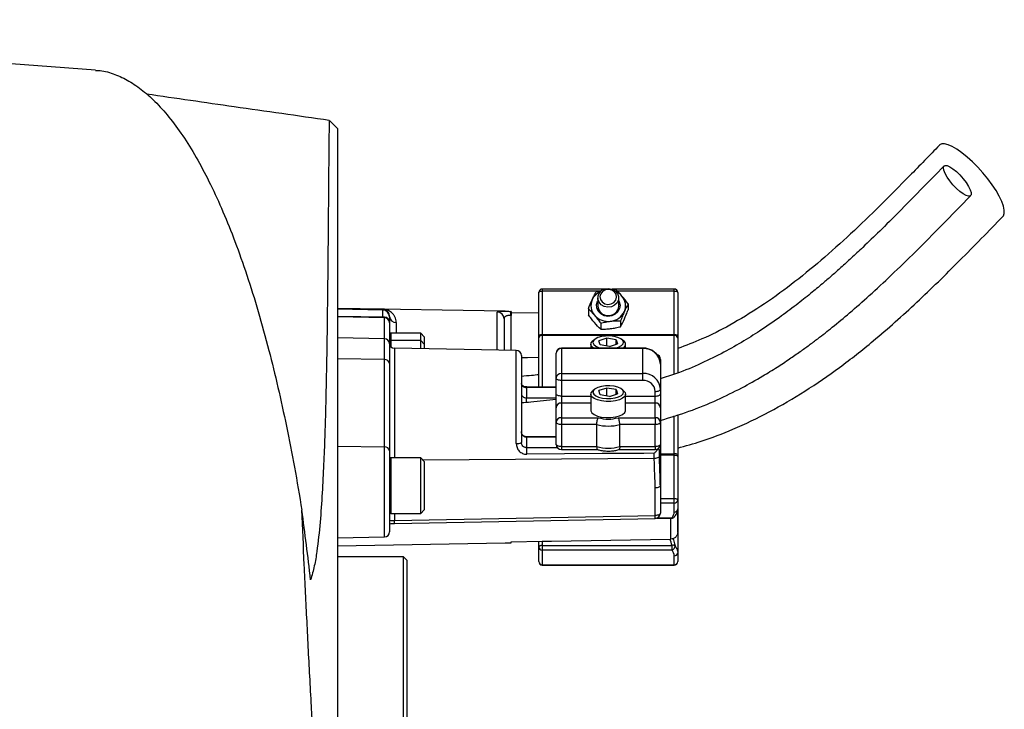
# Model space of a CAD drawing. Header units: millimetres. Extents: x 1346 to 5878, y 2047 to 4416.
# Tile 11 of 11: x 5311 to 5878, y 3558 to 3955. Entities that reach past the tile are written whole.
import ezdxf

# ---------------------------------------------------------------- set-up
doc = ezdxf.new("R2010")
doc.units = ezdxf.units.MM
doc.header["$LTSCALE"] = 2

msp = doc.modelspace()

# ---------------------------------------------------------------- linework, layer by layer
at = {"color": 7, "linetype": 'Continuous', "lineweight": 25}
for p, q in [((5494.36, 3892.74), (5489.74, 3897.35)), ((5494.36, 3892.74), (5494.36, 3395.89)), ((5648.17, 3800.22), (5612.36, 3800.22)), ((5688.36, 3800.22), (5652.54, 3800.22)), ((5654.72, 3799.91), (5653.24, 3799.85)), ((5610.36, 3773.13), (5610.36, 3798.22)), ((5612.36, 3799.06), (5612.36, 3773.97)), ((5644.36, 3795.16), (5644.36, 3790.41)), ((5656.36, 3790.41), (5656.36, 3795.16)), ((5688.36, 3773.97), (5688.36, 3799.06)), ((5690.36, 3798.22), (5690.36, 3773.13)), ((5590.91, 3787.39), (5494.36, 3789.07)), ((5520.43, 3788.62), (5494.36, 3789.07)), ((5520.43, 3788.09), (5494.36, 3788.55)), ((5520.43, 3788.09), (5520.43, 3788.62)), ((5638.92, 3788.8), (5638.92, 3785.33)), ((5661.8, 3791.65), (5661.8, 3788.17)), ((5521.41, 3783.99), (5494.36, 3784.46)), ((5521.41, 3783.62), (5494.36, 3784.09)), ((5521.41, 3771.54), (5521.41, 3783.62)), ((5524.36, 3784.41), (5524.36, 3784.09)), ((5524.36, 3784.09), (5524.36, 3780.99)), ((5590.36, 3782.94), (5590.36, 3764.98)), ((5594.36, 3787.32), (5594.29, 3787.32)), ((5594.36, 3785.01), (5594.29, 3785.01)), ((5594.36, 3786.75), (5610.36, 3786.49)), ((5594.36, 3764.91), (5594.36, 3785.01)), ((5524.36, 3780.99), (5524.36, 3780.66)), ((5524.36, 3780.66), (5524.36, 3768.58)), ((5646, 3780.54), (5646, 3777.06)), ((5657.44, 3781.96), (5657.44, 3778.49)), ((5521.41, 3771.54), (5494.36, 3772.01)), ((5521.41, 3759.56), (5521.41, 3771.54)), ((5542.36, 3774.69), (5525.16, 3774.69)), ((5544.36, 3772.69), (5542.36, 3774.69)), ((5542.36, 3770.46), (5542.36, 3774.69)), ((5544.36, 3772.69), (5544.36, 3768.46)), ((5610.36, 3772.1), (5610.36, 3773.13)), ((5610.36, 3743.75), (5610.36, 3772.1)), ((5612.36, 3773.97), (5612.36, 3773.46)), ((5612.36, 3773.97), (5688.36, 3773.97)), ((5688.36, 3773.46), (5612.36, 3773.46)), ((5642.57, 3771.2), (5641.51, 3770.35)), ((5649.61, 3771.88), (5645.02, 3770.4)), ((5654.94, 3770.95), (5649.61, 3771.88)), ((5649.61, 3767.31), (5649.61, 3771.88)), ((5659.2, 3770.35), (5658.14, 3771.2)), ((5688.36, 3773.46), (5688.36, 3773.97)), ((5690.36, 3773.13), (5690.36, 3772.1)), ((5690.36, 3772.1), (5690.36, 3751.96)), ((5524.36, 3768.58), (5524.36, 3757.3)), ((5542.36, 3770.46), (5525.16, 3770.46)), ((5597.41, 3764.85), (5527.31, 3766.08)), ((5544.36, 3768.46), (5542.36, 3770.46)), ((5542.36, 3765.82), (5542.36, 3770.46)), ((5544.36, 3768.46), (5544.36, 3765.78)), ((5670.36, 3766.18), (5623.36, 3766.18)), ((5623.36, 3765.9), (5623.36, 3751.53)), ((5670.36, 3765.9), (5623.36, 3765.9)), ((5640.36, 3768.37), (5640.36, 3766.18)), ((5645.78, 3767.98), (5645.02, 3770.4)), ((5651.11, 3767.04), (5645.78, 3767.98)), ((5651.11, 3767.04), (5655.69, 3768.53)), ((5654.94, 3770.95), (5655.69, 3768.53)), ((5654.94, 3768.28), (5654.94, 3770.95)), ((5660.36, 3766.18), (5660.36, 3768.37)), ((5670.36, 3751.53), (5670.36, 3765.9)), ((5521.41, 3759.56), (5494.36, 3759.92)), ((5600.36, 3761.85), (5600.36, 3711.82)), ((5620.36, 3748.81), (5620.36, 3763.18)), ((5521.41, 3709.14), (5521.41, 3759.56)), ((5524.36, 3757.3), (5524.36, 3706.88)), ((5680.36, 3759.67), (5680.36, 3756.84)), ((5680.36, 3756.84), (5680.36, 3742.47)), ((5620.36, 3739.75), (5620.36, 3748.81)), ((5623.36, 3751.53), (5623.36, 3747.55)), ((5623.36, 3751.53), (5670.36, 3751.53)), ((5670.36, 3747.55), (5670.36, 3751.53)), ((5603.36, 3743.41), (5603.36, 3737.43)), ((5620.36, 3743.57), (5603.38, 3743.69)), ((5670.36, 3747.55), (5623.36, 3747.55)), ((5623.36, 3747.55), (5623.36, 3738.48)), ((5649.61, 3743.14), (5645.02, 3741.66)), ((5654.94, 3742.21), (5649.61, 3743.14)), ((5649.61, 3738.57), (5649.61, 3743.14)), ((5620.36, 3731.78), (5620.36, 3739.75)), ((5623.36, 3738.48), (5623.36, 3734.5)), ((5640.36, 3739.64), (5640.36, 3730.3)), ((5642.57, 3742.46), (5641.51, 3741.61)), ((5645.78, 3739.24), (5645.02, 3741.66)), ((5651.11, 3738.3), (5645.78, 3739.24)), ((5651.11, 3738.3), (5655.69, 3739.79)), ((5654.94, 3742.21), (5655.69, 3739.79)), ((5654.94, 3739.55), (5654.94, 3742.21)), ((5659.2, 3741.61), (5658.14, 3742.46)), ((5660.36, 3730.3), (5660.36, 3739.64)), ((5677.36, 3738.48), (5677.36, 3741.2)), ((5677.36, 3734.5), (5677.36, 3738.48)), ((5680.36, 3742.47), (5680.36, 3739.75)), ((5680.36, 3739.75), (5680.36, 3731.78)), ((5620.36, 3723.33), (5620.36, 3731.78)), ((5623.36, 3734.5), (5623.36, 3726.04)), ((5677.36, 3726.04), (5677.36, 3734.5)), ((5680.36, 3731.78), (5680.36, 3723.33)), ((5623.36, 3726.04), (5644.7, 3726.04)), ((5623.36, 3726.04), (5623.36, 3722.06)), ((5656.01, 3726.04), (5677.36, 3726.04)), ((5677.36, 3726.04), (5677.36, 3722.06)), ((5690.36, 3727.73), (5690.36, 3704.87)), ((5620.36, 3710.64), (5620.36, 3723.33)), ((5643.72, 3722.06), (5623.36, 3722.06)), ((5623.36, 3722.06), (5623.36, 3709.37)), ((5643.72, 3709.37), (5643.72, 3722.06)), ((5656.99, 3709.37), (5656.99, 3722.06)), ((5677.36, 3722.06), (5656.99, 3722.06)), ((5677.36, 3709.37), (5677.36, 3722.06)), ((5680.36, 3723.33), (5680.36, 3710.64)), ((5620.36, 3715.03), (5603.36, 3715.03)), ((5603.36, 3714.75), (5603.36, 3708.77)), ((5521.41, 3709.14), (5494.36, 3709.5)), ((5623.36, 3709.37), (5643.72, 3709.37)), ((5656.99, 3709.37), (5677.36, 3709.37)), ((5680.36, 3710.64), (5680.36, 3686.84)), ((5524.36, 3706.88), (5524.36, 3660.32)), ((5623.36, 3707.64), (5644.28, 3707.64)), ((5656.44, 3707.64), (5677.36, 3707.64)), ((5676.89, 3702.56), (5676.89, 3705.53)), ((5679.83, 3703.83), (5679.83, 3706.92)), ((5688.36, 3704.52), (5688.36, 3705.12)), ((5688.36, 3679.43), (5688.36, 3704.52)), ((5690.36, 3704.87), (5690.36, 3703.68)), ((5690.36, 3703.68), (5690.36, 3678.59)), ((5542.36, 3702.84), (5525.16, 3702.84)), ((5544.36, 3700.84), (5542.36, 3702.84)), ((5542.36, 3670.84), (5542.36, 3702.84)), ((5544.36, 3700.84), (5544.36, 3672.84)), ((5680.36, 3686.84), (5680.36, 3670.97)), ((5677.41, 3669.7), (5677.41, 3685.57)), ((5688.36, 3676.77), (5688.36, 3679.43)), ((5688.36, 3671.66), (5688.36, 3676.77)), ((5690.36, 3678.59), (5690.36, 3673.47)), ((5525.16, 3670.84), (5542.36, 3670.84)), ((5527.31, 3666.81), (5677.41, 3669.7)), ((5542.36, 3670.84), (5544.36, 3672.84)), ((5690.35, 3659.89), (5690.35, 3673.22)), ((5690.36, 3673.36), (5690.36, 3648.2)), ((5527.31, 3665.07), (5677.42, 3667.97)), ((5678.33, 3668.13), (5686.96, 3668.13)), ((5494.36, 3656.84), (5521.41, 3657.32)), ((5494.36, 3652.23), (5590.91, 3653.92)), ((5594.29, 3653.98), (5594.36, 3653.98)), ((5594.29, 3653.98), (5594.36, 3653.98)), ((5594.36, 3654.55), (5612.36, 3654.85)), ((5594.36, 3653.98), (5594.36, 3654.55)), ((5610.36, 3651.54), (5610.36, 3654.82)), ((5612.36, 3654.85), (5612.36, 3652.38)), ((5612.36, 3652.38), (5686.96, 3652.38)), ((5612.36, 3652.38), (5612.36, 3649.73)), ((5686.01, 3656.08), (5686.42, 3656.08)), ((5686.96, 3652.38), (5686.96, 3649.73)), ((5610.36, 3643.09), (5610.36, 3651.54)), ((5686.96, 3649.73), (5612.36, 3649.73)), ((5612.36, 3649.73), (5612.36, 3641.27)), ((5690.36, 3648.2), (5690.36, 3643.09)), ((5532.36, 3645.89), (5494.36, 3645.89)), ((5534.36, 3643.89), (5532.36, 3645.89)), ((5532.36, 3445.89), (5532.36, 3645.89)), ((5534.36, 3643.89), (5534.36, 3445.89)), ((5612.36, 3641.27), (5688.36, 3641.27)), ((5612.36, 3641.09), (5688.36, 3641.09)), ((5688.36, 3641.27), (5688.36, 3646.39))]:
    msp.add_line(p, q, dxfattribs=at)
at = {"color": 8, "linetype": 'Continuous', "lineweight": 25}
for p, q in [((5612.36, 3800.22), (5612.36, 3799.06)), ((5688.36, 3799.06), (5688.36, 3800.22)), ((5646.08, 3799.06), (5612.36, 3799.06)), ((5688.36, 3799.06), (5655.53, 3799.06)), ((5520.43, 3784.01), (5520.43, 3788.09)), ((5521.41, 3783.62), (5521.41, 3783.99)), ((5586.43, 3765.05), (5586.43, 3786.91)), ((5594.29, 3785.01), (5594.29, 3764.91)), ((5528.29, 3780.86), (5528.29, 3774.69)), ((5525.16, 3774.69), (5525.16, 3770.46)), ((5612.36, 3773.46), (5612.36, 3743.66)), ((5688.36, 3751.25), (5688.36, 3773.46)), ((5525.16, 3770.46), (5525.16, 3767.04)), ((5527.31, 3766.08), (5527.31, 3702.84)), ((5623.36, 3766.18), (5623.36, 3765.9)), ((5670.36, 3765.9), (5670.36, 3766.18)), ((5597.41, 3711.17), (5597.41, 3764.85)), ((5620.36, 3743.29), (5603.36, 3743.41)), ((5603.36, 3734.78), (5603.36, 3737.43)), ((5603.36, 3737.43), (5620.36, 3737.43)), ((5623.36, 3738.48), (5640.36, 3738.48)), ((5660.36, 3738.48), (5677.36, 3738.48)), ((5640.36, 3734.5), (5623.36, 3734.5)), ((5677.36, 3734.5), (5660.36, 3734.5)), ((5688.36, 3705.12), (5688.36, 3727.11)), ((5603.36, 3714.75), (5603.36, 3715.03)), ((5620.36, 3714.75), (5603.36, 3714.75)), ((5521.41, 3657.32), (5521.41, 3709.14)), ((5603.36, 3708.77), (5620.98, 3708.9)), ((5623.36, 3709.37), (5623.36, 3707.64)), ((5677.36, 3709.37), (5677.36, 3707.64)), ((5680.36, 3705.12), (5688.36, 3705.12)), ((5688.36, 3704.52), (5680.36, 3704.52)), ((5525.16, 3702.84), (5525.16, 3670.84)), ((5676.89, 3702.56), (5543.63, 3701.58)), ((5680.36, 3679.43), (5688.36, 3679.43)), ((5688.36, 3676.77), (5680.36, 3676.77)), ((5527.31, 3670.84), (5527.31, 3666.81)), ((5678.77, 3668.32), (5686.96, 3668.32)), ((5686.42, 3656.08), (5686.42, 3668.13)), ((5686.96, 3668.32), (5686.96, 3668.13)), ((5612.36, 3641.27), (5612.36, 3641.09)), ((5688.36, 3641.09), (5688.36, 3641.27))]:
    msp.add_line(p, q, dxfattribs=at)
at = {"color": 7, "linetype": 'Continuous', "lineweight": 25, "flags": 128}
for points in [[(5355.08, 3926.4), (5229.64, 3935.87), (4969.92, 3955.47)], [(5877.67, 3842.06), (5877.97, 3842.44), (5878.46, 3843.82), (5878.46, 3845.69), (5877.97, 3848), (5876.99, 3850.69), (5875.56, 3853.68), (5873.71, 3856.91), (5871.49, 3860.28), (5868.95, 3863.71), (5866.17, 3867.12), (5863.21, 3870.4), (5860.15, 3873.49), (5857.08, 3876.29), (5854.06, 3878.74), (5851.18, 3880.77), (5848.51, 3882.33), (5846.13, 3883.37), (5844.08, 3883.88), (5842.44, 3883.84), (5841.23, 3883.25), (5841.1, 3883.13)], [(5843.38, 3870.08), (5843.63, 3871.05), (5844.37, 3871.5), (5845.55, 3871.38), (5847.1, 3870.71), (5848.91, 3869.53), (5850.88, 3867.92), (5852.88, 3865.97), (5854.79, 3863.81), (5856.49, 3861.57), (5857.86, 3859.4), (5858.83, 3857.43), (5859.33, 3855.78), (5859.33, 3854.56), (5858.83, 3853.85), (5857.86, 3853.68), (5856.49, 3854.08), (5854.79, 3855.01), (5852.88, 3856.42), (5850.88, 3858.22), (5848.91, 3860.29), (5847.1, 3862.5), (5845.55, 3864.72), (5844.37, 3866.81), (5843.63, 3868.64), (5843.38, 3870.08)], [(5650.59, 3800.59), (5652.63, 3800.19), (5654.39, 3799.18), (5655.67, 3797.69), (5656.3, 3795.89), (5656.22, 3794), (5655.43, 3792.25), (5654.03, 3790.85), (5652.18, 3789.98), (5650.12, 3789.72), (5648.08, 3790.12), (5646.32, 3791.13), (5645.05, 3792.62), (5644.41, 3794.42), (5644.49, 3796.31), (5645.28, 3798.06), (5646.69, 3799.46), (5648.53, 3800.33), (5650.59, 3800.59)], [(5650.55, 3800), (5648.71, 3799.73), (5647.12, 3798.85), (5646.02, 3797.49), (5645.59, 3795.85), (5645.88, 3794.18), (5646.85, 3792.74), (5648.36, 3791.75), (5650.17, 3791.35), (5652.01, 3791.62), (5653.6, 3792.5), (5654.69, 3793.86), (5655.13, 3795.5), (5654.84, 3797.17), (5653.86, 3798.61), (5652.36, 3799.6), (5650.55, 3800)], [(5610.36, 3798.22), (5610.4, 3798.38), (5610.51, 3798.54), (5610.69, 3798.69), (5610.94, 3798.82), (5611.25, 3798.92), (5611.59, 3799), (5611.97, 3799.05), (5612.36, 3799.06)], [(5688.36, 3799.06), (5688.75, 3799.05), (5689.12, 3799), (5689.47, 3798.92), (5689.77, 3798.82), (5690.02, 3798.69), (5690.21, 3798.54), (5690.32, 3798.38), (5690.36, 3798.22)], [(5656.36, 3793.49), (5656.66, 3792.91), (5657.14, 3790.93), (5656.89, 3788.92), (5655.93, 3787.09), (5654.37, 3785.64), (5652.37, 3784.72), (5650.16, 3784.45), (5647.97, 3784.84), (5646.03, 3785.86), (5644.56, 3787.39), (5643.73, 3789.27), (5643.61, 3791.29), (5644.22, 3793.24), (5644.36, 3793.49)], [(5610.36, 3773.13), (5610.4, 3773.29), (5610.51, 3773.45), (5610.69, 3773.6), (5610.94, 3773.73), (5611.25, 3773.83), (5611.59, 3773.91), (5611.97, 3773.96), (5612.36, 3773.97)], [(5654.51, 3766.18), (5656.35, 3766.74), (5657.92, 3767.56), (5658.88, 3768.54), (5659.15, 3769.59), (5658.71, 3770.63), (5657.59, 3771.58), (5655.88, 3772.36), (5653.73, 3772.9), (5651.3, 3773.16), (5648.8, 3773.12), (5646.42, 3772.79), (5644.36, 3772.18), (5642.79, 3771.36), (5641.83, 3770.38), (5641.56, 3769.33), (5642.01, 3768.29), (5643.13, 3767.34), (5644.83, 3766.57), (5646.2, 3766.18)], [(5688.36, 3773.97), (5688.75, 3773.96), (5689.12, 3773.91), (5689.47, 3773.83), (5689.77, 3773.73), (5690.02, 3773.6), (5690.21, 3773.45), (5690.32, 3773.29), (5690.36, 3773.13)], [(5641.81, 3766.18), (5640.99, 3766.89), (5640.39, 3768.02), (5640.53, 3769.17), (5641.4, 3770.26), (5641.51, 3770.35)], [(5600.36, 3760.68), (5603.89, 3760.75), (5610.36, 3760.87)], [(5623.36, 3747.55), (5622.77, 3747.57), (5622.21, 3747.64), (5621.69, 3747.76), (5621.24, 3747.92), (5620.86, 3748.11), (5620.59, 3748.33), (5620.42, 3748.57), (5620.36, 3748.81)], [(5646.99, 3737.29), (5649.41, 3737.03), (5651.92, 3737.06), (5654.29, 3737.4), (5656.35, 3738), (5657.92, 3738.82), (5658.88, 3739.8), (5659.15, 3740.86), (5658.71, 3741.9), (5657.59, 3742.84), (5655.88, 3743.62), (5653.73, 3744.16), (5651.3, 3744.42), (5648.8, 3744.38), (5646.42, 3744.05), (5644.36, 3743.45), (5642.79, 3742.62), (5641.83, 3741.65), (5641.56, 3740.59), (5642.01, 3739.55), (5643.13, 3738.6), (5644.83, 3737.83), (5646.99, 3737.29)], [(5623.36, 3738.48), (5622.77, 3738.51), (5622.21, 3738.58), (5621.69, 3738.7), (5621.24, 3738.86), (5620.86, 3739.05), (5620.59, 3739.27), (5620.42, 3739.5), (5620.36, 3739.75)], [(5646.53, 3735.73), (5644.18, 3736.31), (5642.29, 3737.14), (5640.99, 3738.15), (5640.39, 3739.28), (5640.53, 3740.43), (5641.4, 3741.52), (5641.51, 3741.61)], [(5659.2, 3741.61), (5660.11, 3740.56), (5660.34, 3739.42), (5659.83, 3738.29), (5658.62, 3737.26), (5656.8, 3736.4), (5654.49, 3735.79), (5651.88, 3735.46), (5649.16, 3735.44), (5646.53, 3735.73)], [(5677.36, 3741.2), (5677.94, 3741.23), (5678.51, 3741.3), (5679.02, 3741.42), (5679.48, 3741.57), (5679.85, 3741.77), (5680.13, 3741.99), (5680.3, 3742.22), (5680.36, 3742.47)], [(5677.36, 3738.48), (5677.94, 3738.51), (5678.51, 3738.58), (5679.02, 3738.7), (5679.48, 3738.86), (5679.85, 3739.05), (5680.13, 3739.27), (5680.3, 3739.5), (5680.36, 3739.75)], [(5640.36, 3730.3), (5640.39, 3729.94), (5640.99, 3728.82), (5642.29, 3727.81), (5644.18, 3726.98), (5646.53, 3726.4)], [(5646.53, 3726.4), (5649.16, 3726.11), (5651.88, 3726.12), (5654.49, 3726.45), (5656.8, 3727.07), (5658.62, 3727.92), (5659.83, 3728.95), (5660.34, 3730.08), (5660.36, 3730.3)], [(5623.36, 3722.06), (5622.77, 3722.08), (5622.21, 3722.15), (5621.69, 3722.27), (5621.24, 3722.43), (5620.86, 3722.62), (5620.59, 3722.84), (5620.42, 3723.08), (5620.36, 3723.33)], [(5680.36, 3723.33), (5680.3, 3723.08), (5680.13, 3722.84), (5679.85, 3722.62), (5679.48, 3722.43), (5679.02, 3722.27), (5678.51, 3722.15), (5677.94, 3722.08), (5677.36, 3722.06)], [(5623.36, 3709.37), (5622.77, 3709.39), (5622.21, 3709.47), (5621.69, 3709.58), (5621.24, 3709.74), (5620.86, 3709.93), (5620.59, 3710.15), (5620.42, 3710.39), (5620.36, 3710.64)], [(5680.36, 3710.64), (5680.3, 3710.39), (5680.13, 3710.15), (5679.85, 3709.93), (5679.48, 3709.74), (5679.02, 3709.58), (5678.51, 3709.47), (5677.94, 3709.39), (5677.36, 3709.37)], [(5676.89, 3705.53), (5670.89, 3705.49), (5646.89, 3705.31), (5603.41, 3704.98)], [(5688.36, 3704.52), (5688.75, 3704.51), (5689.12, 3704.46), (5689.47, 3704.38), (5689.77, 3704.28), (5690.02, 3704.15), (5690.21, 3704), (5690.32, 3703.84), (5690.36, 3703.68)], [(5680.36, 3686.84), (5680.3, 3686.59), (5680.13, 3686.36), (5679.86, 3686.14), (5679.5, 3685.95), (5679.05, 3685.79), (5678.54, 3685.67), (5677.99, 3685.6), (5677.41, 3685.57)], [(5688.36, 3679.43), (5688.75, 3679.42), (5689.12, 3679.37), (5689.47, 3679.29), (5689.77, 3679.18), (5690.02, 3679.06), (5690.21, 3678.91), (5690.32, 3678.75), (5690.36, 3678.59)], [(5680.36, 3670.97), (5680.3, 3670.73), (5680.13, 3670.49), (5679.86, 3670.27), (5679.5, 3670.08), (5679.05, 3669.92), (5678.54, 3669.81), (5677.99, 3669.73), (5677.41, 3669.7)], [(5612.36, 3652.38), (5611.97, 3652.37), (5611.59, 3652.32), (5611.25, 3652.24), (5610.94, 3652.14), (5610.69, 3652.01), (5610.51, 3651.86), (5610.4, 3651.7), (5610.36, 3651.54)], [(5612.36, 3654.85), (5617.59, 3654.94), (5686.01, 3656.08)]]:
    msp.add_lwpolyline(points, dxfattribs=at)
at = {"color": 8, "linetype": 'Continuous', "lineweight": 25, "flags": 128}
msp.add_lwpolyline([(5679.83, 3703.83), (5679.77, 3703.57), (5679.56, 3703.3), (5679.22, 3703.06), (5678.75, 3702.85), (5678.19, 3702.7), (5677.56, 3702.6), (5676.89, 3702.56)], dxfattribs=at)
at = {"color": 7, "linetype": 'Continuous', "lineweight": 25}
for centre, radius, start, end in [((5612.36, 3798.22), 2, 90, 180), ((5688.36, 3798.22), 2, 0, 90), ((5648.76, 3790.59), 8.39, 155.8532, 221.344), ((5649.71, 3790.01), 9.5, 114.534, 154.9945), ((5650.79, 3789.69), 9.88, 40.8682, 65.066), ((5651.96, 3790.61), 8.39, 335.8532, 41.344), ((5650.04, 3790.65), 5.69, 182.4043, 273.2232), ((5650.63, 3790.7), 5.73, 267.24, 357.1325), ((5520.36, 3784.09), 4, 0.0006, 89.0006), ((5521.36, 3780.99), 3, 0, 89), ((5521.38, 3780.64), 2.98, 0.3518, 89.364), ((5528.14, 3784.64), 3.79, 183.5348, 272.2868), ((5586.37, 3782.93), 3.98, 0.2363, 89.2455), ((5554.26, 3786.17), 40.04, 358.348, 1.652), ((5650.3, 3792.03), 10.5, 221.6721, 277.7396), ((5650.7, 3791.47), 9.89, 275.8974, 334.324), ((5521.38, 3768.56), 2.98, 0.3518, 89.364), ((5525.16, 3773.89), 0.8, 90, 180), ((5612.09, 3771.7), 1.78, 81.2804, 167.1075), ((5688.63, 3771.7), 1.78, 12.8925, 98.7196), ((5525.16, 3769.66), 0.8, 90, 180), ((5527.36, 3769.08), 3, 180, 269), ((5623.36, 3763.18), 3, 90, 180), ((5623.22, 3763.04), 2.87, 87.3247, 177.0479), ((5657.92, 3768.34), 2.38, 294.5846, 57.3184), ((5670.8, 3756.35), 9.57, 2.9521, 92.6753), ((5597.36, 3761.85), 3, 0, 89), ((5677.36, 3759.67), 3, 0, 71.7131), ((5521.69, 3756.88), 2.7, 8.8916, 96.0281), ((5623.22, 3748.67), 2.87, 87.3247, 177.0479), ((5670.8, 3741.98), 9.57, 2.9521, 92.6753), ((5670.67, 3740.86), 6.7, 2.9521, 92.6753), ((5623.22, 3731.63), 2.87, 87.3247, 177.0479), ((5677.49, 3731.63), 2.87, 2.9521, 92.6753), ((5623.22, 3723.18), 2.87, 87.3247, 177.0479), ((5650.36, 3744.22), 19.03, 252.7103, 287.2897), ((5677.49, 3723.18), 2.87, 2.9521, 92.6753), ((5650.36, 3747.33), 26.13, 255.2945, 284.7055), ((5521.69, 3706.46), 2.7, 8.8916, 96.0281), ((5598.1, 3715.08), 3.96, 259.9348, 304.685), ((5623.36, 3710.64), 3, 180, 270), ((5650.36, 3734.64), 26.13, 255.2945, 284.7055), ((5677.36, 3710.64), 3, 270, 0), ((5479.25, 3705.16), 124.16, 359.9192, 1.666), ((5688.85, 3700.94), 4.21, 68.9941, 96.7189), ((5525.16, 3702.04), 0.8, 90, 180), ((5688.45, 3678.69), 1.91, 267.3247, 357.0479), ((5525.16, 3671.64), 0.8, 180, 270), ((5677.36, 3670.97), 3, 271.106, 0), ((5688.45, 3673.57), 1.91, 267.3247, 357.0479), ((5686.96, 3670.13), 2, 270, 319.0149), ((5521.36, 3660.32), 3, 271, 0), ((5687.63, 3650.17), 2.31, 59.5369, 106.881), ((5686.64, 3651.88), 2.18, 278.2572, 7.5366), ((5612.27, 3651.64), 1.91, 182.9521, 272.6753), ((5688.45, 3648.3), 1.91, 267.3247, 357.0479), ((5612.36, 3643.09), 2, 180, 270), ((5612.27, 3643.19), 1.91, 182.9521, 272.6753), ((5688.36, 3643.09), 2, 270, 0), ((5688.45, 3643.19), 1.91, 267.3247, 357.0479)]:
    msp.add_arc(centre, radius, start, end, dxfattribs=at)
at = {"color": 8, "linetype": 'Continuous', "lineweight": 25}
for centre, radius, start, end in [((5677.63, 3759.59), 2.73, 1.5988, 70.7496), ((5604.5, 3743.47), 1.14, 168.5112, 182.6982), ((5648.52, 3668.74), 28.91, 358.4673, 1.9), ((5498.41, 3665.85), 28.91, 358.4673, 1.9), ((5687.27, 3669.91), 1.62, 258.9178, 316.963)]:
    msp.add_arc(centre, radius, start, end, dxfattribs=at)
at = {"color": 7, "linetype": 'Continuous', "lineweight": 25}
for centre, major_axis, ratio, start_param, end_param in [((5300.91, 3366.74), (0, 693.14), 0.278119, 5.106026, 5.169636), ((5527.36, 3667.09), (3, 0.1), 0.095736, 3.138413, 4.691756)]:
    msp.add_ellipse(centre, major_axis=major_axis, ratio=ratio, start_param=start_param, end_param=end_param, dxfattribs=at)
for points, knots in [([(5355.07, 3926.2), (5355.94, 3926.19), (5359.66, 3926.15), (5366.08, 3924.19), (5374.3, 3920.38), (5382.34, 3914.79), (5390.36, 3907.48), (5398.34, 3898.35), (5406.25, 3887.4), (5413.92, 3874.81), (5421.35, 3860.65), (5428.5, 3844.99), (5435.49, 3827.59), (5442.26, 3808.41), (5448.79, 3787.47), (5454.75, 3765.81), (5460.17, 3743.68), (5465.08, 3721.19), (5469.7, 3697.63), (5472.48, 3681.04), (5473.88, 3672.75)], [0, 0, 0, 0, 0.018575, 0.078777, 0.136481, 0.194229, 0.251933, 0.311283, 0.37068, 0.430029, 0.488119, 0.546255, 0.604342, 0.66429, 0.724292, 0.784236, 0.837833, 0.891429, 0.945714, 1, 1, 1, 1]), ([(5489.7, 3897.4), (5471.44, 3900.01), (5436.37, 3905.01), (5401.3, 3910.09), (5384.5, 3912.53)], [0, 0, 0, 0, 0.520782, 1, 1, 1, 1]), ([(5489.69, 3897.32), (5489.69, 3897.35), (5489.67, 3897.63), (5489.63, 3896.57), (5489.58, 3894.03), (5489.51, 3889.74), (5489.44, 3883.83), (5489.37, 3876.21), (5489.29, 3866.87), (5489.2, 3856), (5489.1, 3843.69), (5488.98, 3830.02), (5488.84, 3814.8), (5488.67, 3798.01), (5488.45, 3779.71), (5488.19, 3762.09), (5487.88, 3745.63), (5487.54, 3730.68), (5487.07, 3715.21), (5486.45, 3699.19), (5485.62, 3682.71), (5484.48, 3665.83), (5482.99, 3651.67), (5481.22, 3640.45), (5479.7, 3635.21), (5478.94, 3632.59)], [0, 0, 0, 0, 0.005186, 0.058945, 0.111229, 0.163552, 0.215836, 0.269629, 0.323465, 0.377258, 0.429699, 0.482181, 0.534623, 0.588534, 0.642488, 0.696402, 0.733986, 0.771571, 0.80934, 0.84711, 0.885212, 0.923346, 0.961555, 0.980731, 1, 1, 1, 1]), ([(5841.1, 3883.13), (5835.39, 3877.23), (5824.11, 3865.55), (5807.17, 3848.43), (5790.24, 3832.1), (5773.24, 3816.8), (5756.05, 3802.76), (5738.57, 3790.16), (5721.39, 3779.7), (5705.39, 3771.53), (5695.06, 3767.68), (5690.35, 3765.93)], [0, 0, 0, 0, 0.129602, 0.25642, 0.379861, 0.499467, 0.614898, 0.72606, 0.833186, 0.924128, 1, 1, 1, 1]), ([(5843.74, 3871.18), (5839.19, 3866.49), (5830.57, 3857.58), (5818.26, 3845.04), (5807.22, 3834.07), (5798.03, 3825.21), (5790.55, 3818.21), (5784.66, 3812.84), (5779.42, 3808.19), (5773.94, 3803.45), (5767.46, 3798.02), (5759.36, 3791.54), (5749.74, 3784.29), (5739.33, 3777.05), (5728.26, 3770.06), (5716.69, 3763.48), (5703.75, 3757.12), (5691.53, 3751.94), (5683.41, 3749.45), (5680.27, 3748.49)], [0, 0, 0, 0, 0.096193, 0.182401, 0.258583, 0.32476, 0.369772, 0.408666, 0.441468, 0.472196, 0.514497, 0.564868, 0.623222, 0.689484, 0.748158, 0.811787, 0.880312, 0.953772, 1, 1, 1, 1]), ([(5680.2, 3724.45), (5685.79, 3726.11), (5697.03, 3729.45), (5712.65, 3735.96), (5726.76, 3742.88), (5738.19, 3749.32), (5747.33, 3754.96), (5754.52, 3759.69), (5760.65, 3763.95), (5766.03, 3767.84), (5772.2, 3772.47), (5780, 3778.6), (5789.93, 3786.86), (5801.26, 3796.85), (5813.91, 3808.62), (5827.84, 3822.16), (5843.02, 3837.49), (5853.52, 3848.33), (5859.03, 3854.01)], [0, 0, 0, 0, 0.0759973, 0.152795, 0.2219251, 0.2832403, 0.3265887, 0.364842, 0.3980497, 0.426277, 0.4537196, 0.5016096, 0.5597073, 0.6279116, 0.7060807, 0.7941173, 0.8920556, 1, 1, 1, 1]), ([(5690.36, 3708.54), (5694.89, 3709.8), (5705.75, 3712.8), (5723.44, 3719.65), (5743.45, 3729.23), (5763.92, 3741.22), (5783.88, 3754.96), (5805.46, 3772), (5828.45, 3792.61), (5853.12, 3816.77), (5869.38, 3833.53), (5877.67, 3842.06)], [0, 0, 0, 0, 0.0589497, 0.1411107, 0.2386583, 0.3398733, 0.4435707, 0.549599, 0.694805, 0.8445571, 1, 1, 1, 1]), ([(5658.26, 3796.16), (5657.96, 3796.51), (5657.66, 3796.85), (5657.06, 3797.51), (5656.76, 3797.84), (5655.88, 3798.77), (5655.3, 3799.35), (5654.72, 3799.91)], [0, 0, 0, 0, 0.25, 0.25, 0.5, 0.5, 1, 1, 1, 1]), ([(5641.1, 3794.03), (5641.28, 3794.44), (5641.47, 3794.84), (5641.84, 3795.62), (5642.02, 3796), (5642.56, 3797.12), (5642.92, 3797.82), (5643.28, 3798.49)], [0, 0, 0, 0, 0.25, 0.25, 0.5, 0.5, 1, 1, 1, 1]), ([(5646.08, 3799.06), (5645.57, 3798.98), (5644.62, 3798.83), (5643.7, 3798.6), (5643.28, 3798.49)], [0, 0, 0, 0, 0.538962, 1, 1, 1, 1]), ([(5524.36, 3784.41), (5524.36, 3785.11), (5524.19, 3785.72), (5523.7, 3786.75), (5523.37, 3787.18), (5522.62, 3787.86), (5522.21, 3788.12), (5521.56, 3788.4), (5521.33, 3788.47), (5520.88, 3788.57), (5520.65, 3788.61), (5520.43, 3788.62)], [0, 0, 0, 0, 0.25, 0.25, 0.5, 0.5, 0.75, 0.75, 0.875, 0.875, 1, 1, 1, 1]), ([(5528.29, 3780.86), (5528.29, 3781.5), (5528.2, 3782.1), (5527.92, 3783.22), (5527.72, 3783.73), (5527.24, 3784.69), (5526.95, 3785.13), (5526.32, 3785.93), (5525.97, 3786.29), (5524.85, 3787.25), (5524.02, 3787.73), (5522.71, 3788.23), (5522.26, 3788.36), (5521.58, 3788.5), (5521.35, 3788.54), (5521, 3788.58), (5520.89, 3788.59), (5520.66, 3788.61), (5520.54, 3788.61), (5520.43, 3788.62)], [0, 0, 0, 0, 0.125, 0.125, 0.25, 0.25, 0.375, 0.375, 0.5, 0.5, 0.75, 0.75, 0.875, 0.875, 0.9375, 0.9375, 0.96875, 0.96875, 1, 1, 1, 1]), ([(5659.62, 3782.95), (5659.8, 3783.36), (5659.99, 3783.79), (5660.36, 3784.64), (5660.54, 3785.07), (5661.08, 3786.38), (5661.44, 3787.27), (5661.8, 3788.17)], [0, 0, 0, 0, 0.25, 0.25, 0.5, 0.5, 1, 1, 1, 1]), ([(5594.29, 3785.01), (5593.96, 3785.02), (5593.64, 3785.02), (5593.03, 3784.97), (5592.73, 3784.94), (5592.2, 3784.83), (5591.97, 3784.77), (5591.55, 3784.62), (5591.36, 3784.53), (5591.05, 3784.34), (5590.92, 3784.23), (5590.71, 3784.01), (5590.62, 3783.89), (5590.42, 3783.51), (5590.36, 3783.23), (5590.36, 3782.94)], [0, 0, 0, 0, 0.125, 0.125, 0.25, 0.25, 0.375, 0.375, 0.5, 0.5, 0.625, 0.625, 0.75, 0.75, 1, 1, 1, 1]), ([(5590.91, 3787.39), (5590.94, 3787.39), (5591.64, 3787.38), (5592.9, 3787.35), (5594.04, 3787.33), (5594.29, 3787.32)], [0, 0, 0, 0, 0.033809, 0.784101, 1, 1, 1, 1]), ([(5594.36, 3787.32), (5594.36, 3787.33), (5594.36, 3787.28), (5594.36, 3787.07), (5594.36, 3786.92), (5594.36, 3786.51), (5594.36, 3786.26), (5594.36, 3785.69), (5594.36, 3785.36), (5594.36, 3785.01)], [0, 0, 0, 0, 0.25, 0.25, 0.5, 0.5, 0.75, 0.75, 1, 1, 1, 1]), ([(5642.46, 3780.82), (5642.16, 3781.17), (5641.85, 3781.53), (5641.26, 3782.27), (5640.96, 3782.64), (5640.08, 3783.77), (5639.49, 3784.54), (5638.92, 3785.33)], [0, 0, 0, 0, 0.25, 0.25, 0.5, 0.5, 1, 1, 1, 1]), ([(5642.46, 3785.05), (5642.76, 3784.7), (5643.06, 3784.34), (5643.66, 3783.6), (5643.95, 3783.23), (5644.84, 3782.1), (5645.42, 3781.33), (5646, 3780.54)], [0, 0, 0, 0, 0.25, 0.25, 0.5, 0.5, 1, 1, 1, 1]), ([(5659.62, 3787.18), (5659.43, 3786.77), (5659.25, 3786.35), (5658.88, 3785.49), (5658.69, 3785.06), (5658.15, 3783.75), (5657.79, 3782.86), (5657.44, 3781.96)], [0, 0, 0, 0, 0.25, 0.25, 0.5, 0.5, 1, 1, 1, 1]), ([(5646, 3780.54), (5646.93, 3780.77), (5647.88, 3780.98), (5649.79, 3781.35), (5650.75, 3781.5), (5651.72, 3781.62)], [0, 0, 0, 0, 0.5, 0.5, 1, 1, 1, 1]), ([(5646, 3777.06), (5646.93, 3777.07), (5647.88, 3777.09), (5649.79, 3777.19), (5650.75, 3777.28), (5651.72, 3777.4)], [0, 0, 0, 0, 0.5, 0.5, 1, 1, 1, 1]), ([(5651.72, 3781.62), (5652.68, 3781.74), (5653.66, 3781.83), (5655.57, 3781.93), (5656.51, 3781.96), (5657.44, 3781.96)], [0, 0, 0, 0, 0.5, 0.5, 1, 1, 1, 1]), ([(5651.72, 3777.4), (5652.68, 3777.52), (5653.66, 3777.68), (5655.57, 3778.05), (5656.51, 3778.26), (5657.44, 3778.49)], [0, 0, 0, 0, 0.5, 0.5, 1, 1, 1, 1]), ([(5680.36, 3756.84), (5680.33, 3757.34), (5680.27, 3758.62), (5679.61, 3760.62), (5678.33, 3762.64), (5676.56, 3764.3), (5674.39, 3765.49), (5672.26, 3766.1), (5670.89, 3766.16), (5670.36, 3766.18)], [0, 0, 0, 0, 0.101467, 0.25925, 0.417026, 0.575546, 0.735405, 0.896729, 1, 1, 1, 1]), ([(5610.47, 3750.77), (5609.04, 3750.62), (5605.68, 3750.26), (5602.3, 3750.01), (5600.36, 3749.87)], [0, 0, 0, 0, 0.423661, 1, 1, 1, 1]), ([(5603.38, 3743.73), (5603.15, 3743.73), (5602.58, 3743.73), (5601.71, 3744.05), (5600.94, 3744.58), (5600.48, 3745.2), (5600.35, 3745.61), (5600.37, 3745.76), (5600.37, 3745.8)], [0, 0, 0, 0, 0.1219558, 0.3072094, 0.4980061, 0.6995631, 0.9259539, 1, 1, 1, 1]), ([(5600.36, 3745.8), (5600.36, 3745.54), (5600.43, 3745.26), (5600.64, 3744.84), (5600.73, 3744.71), (5600.94, 3744.45), (5601.06, 3744.32), (5601.48, 3743.97), (5601.81, 3743.77), (5602.55, 3743.5), (5602.95, 3743.42), (5603.36, 3743.41)], [0, 0, 0, 0, 0.25, 0.25, 0.375, 0.375, 0.5, 0.5, 0.75, 0.75, 1, 1, 1, 1]), ([(5600.36, 3739.57), (5600.36, 3739.36), (5600.41, 3739.13), (5600.61, 3738.77), (5600.69, 3738.65), (5600.89, 3738.42), (5601.02, 3738.3), (5601.29, 3738.08), (5601.44, 3737.97), (5601.77, 3737.79), (5601.95, 3737.7), (5602.52, 3737.5), (5602.94, 3737.43), (5603.36, 3737.43)], [0, 0, 0, 0, 0.25, 0.25, 0.375, 0.375, 0.5, 0.5, 0.625, 0.625, 0.75, 0.75, 1, 1, 1, 1]), ([(5620.33, 3736.59), (5615.48, 3736), (5608.83, 3735.21), (5602.16, 3734.67), (5600.36, 3734.53)], [0, 0, 0, 0, 0.73059, 1, 1, 1, 1]), ([(5643.72, 3722.06), (5643.72, 3722.24), (5643.73, 3722.43), (5643.75, 3722.82), (5643.77, 3723.02), (5643.84, 3723.62), (5643.92, 3724.02), (5644.09, 3724.76), (5644.2, 3725.09), (5644.44, 3725.65), (5644.57, 3725.88), (5644.7, 3726.04)], [0, 0, 0, 0, 0.125, 0.125, 0.25, 0.25, 0.5, 0.5, 0.75, 0.75, 1, 1, 1, 1]), ([(5656.99, 3722.06), (5656.99, 3722.24), (5656.98, 3722.43), (5656.96, 3722.82), (5656.94, 3723.02), (5656.87, 3723.62), (5656.8, 3724.02), (5656.62, 3724.76), (5656.52, 3725.09), (5656.28, 3725.65), (5656.15, 3725.88), (5656.01, 3726.04)], [0, 0, 0, 0, 0.125, 0.125, 0.25, 0.25, 0.5, 0.5, 0.75, 0.75, 1, 1, 1, 1]), ([(5680.44, 3721.84), (5680.45, 3722.5), (5680.47, 3723.4), (5680.42, 3724.29), (5680.41, 3724.51)], [0, 0, 0, 0, 0.74624, 1, 1, 1, 1]), ([(5603.36, 3714.75), (5603.15, 3714.75), (5602.94, 3714.77), (5602.54, 3714.86), (5602.33, 3714.92), (5601.96, 3715.09), (5601.78, 3715.2), (5601.44, 3715.45), (5601.29, 3715.59), (5600.88, 3716.06), (5600.68, 3716.43), (5600.42, 3717.22), (5600.36, 3717.64), (5600.36, 3718.05)], [0, 0, 0, 0, 0.125, 0.125, 0.25, 0.25, 0.375, 0.375, 0.5, 0.5, 0.75, 0.75, 1, 1, 1, 1]), ([(5603.36, 3715.04), (5603.04, 3715.07), (5602.38, 3715.11), (5601.48, 3715.57), (5600.78, 3716.31), (5600.38, 3717.2), (5600.4, 3717.83), (5600.41, 3718.06)], [0, 0, 0, 0, 0.1916985, 0.3992831, 0.6153651, 0.8591195, 1, 1, 1, 1]), ([(5597.41, 3711.17), (5597.41, 3710.77), (5597.44, 3710.37), (5597.59, 3709.59), (5597.69, 3709.2), (5598.11, 3708.1), (5598.54, 3707.41), (5599.35, 3706.54), (5599.65, 3706.28), (5600.31, 3705.82), (5600.66, 3705.62), (5601.4, 3705.3), (5601.8, 3705.18), (5602.59, 3705.02), (5603, 3704.98), (5603.41, 3704.98)], [0, 0, 0, 0, 0.125, 0.125, 0.25, 0.25, 0.5, 0.5, 0.625, 0.625, 0.75, 0.75, 0.875, 0.875, 1, 1, 1, 1]), ([(5603.36, 3708.77), (5603.15, 3708.77), (5602.96, 3708.78), (5602.56, 3708.85), (5602.37, 3708.91), (5602, 3709.06), (5601.82, 3709.15), (5601.49, 3709.37), (5601.34, 3709.5), (5600.93, 3709.92), (5600.71, 3710.27), (5600.43, 3711.01), (5600.36, 3711.41), (5600.36, 3711.82)], [0, 0, 0, 0, 0.125, 0.125, 0.25, 0.25, 0.375, 0.375, 0.5, 0.5, 0.75, 0.75, 1, 1, 1, 1]), ([(5643.72, 3709.37), (5643.73, 3709.09), (5643.75, 3708.52), (5643.9, 3707.95), (5644.06, 3707.66), (5644.18, 3707.67), (5644.2, 3707.68)], [0, 0, 0, 0, 0.305236, 0.61029, 0.920483, 1, 1, 1, 1]), ([(5656.99, 3709.37), (5656.98, 3709.09), (5656.96, 3708.52), (5656.81, 3707.95), (5656.66, 3707.66), (5656.53, 3707.67), (5656.51, 3707.68)], [0, 0, 0, 0, 0.304254, 0.608327, 0.917521, 1, 1, 1, 1]), ([(5644.2, 3707.66), (5644.43, 3707.59), (5645.44, 3707.27), (5647.44, 3706.92), (5650.15, 3706.74), (5652.85, 3706.88), (5655, 3707.21), (5656.14, 3707.55), (5656.51, 3707.67)], [0, 0, 0, 0, 0.063374, 0.275959, 0.484319, 0.691401, 0.900077, 1, 1, 1, 1]), ([(5679.04, 3707.98), (5678.74, 3707.57), (5678.39, 3707.14), (5677.84, 3706.52), (5677.65, 3706.32), (5677.27, 3705.92), (5677.08, 3705.72), (5676.89, 3705.53)], [0, 0, 0, 0, 0.5, 0.5, 0.75, 0.75, 1, 1, 1, 1]), ([(5679.79, 3707.04), (5679.81, 3707.11), (5679.87, 3707.32), (5679.69, 3707.66), (5679.26, 3707.88), (5679.04, 3707.98)], [0, 0, 0, 0, 0.189251, 0.593391, 1, 1, 1, 1]), ([(5679.72, 3707.4), (5679.61, 3707.72), (5679.5, 3708.07), (5679.27, 3708.35), (5679.25, 3708.37)], [0, 0, 0, 0, 0.928217, 1, 1, 1, 1]), ([(5680.32, 3687.18), (5680.32, 3688.03), (5680.34, 3691.14), (5679.98, 3696.69), (5679.9, 3701.37), (5679.85, 3703.83)], [0, 0, 0, 0, 0.152451, 0.555607, 1, 1, 1, 1]), ([(5677.41, 3685.57), (5677.41, 3688.4), (5677.26, 3691.23), (5677.06, 3695.48), (5677, 3696.89), (5676.91, 3699.73), (5676.89, 3701.14), (5676.89, 3702.56)], [0, 0, 0, 0, 0.5, 0.5, 0.75, 0.75, 1, 1, 1, 1]), ([(5489.44, 3395.89), (5488.61, 3408.11), (5487.81, 3420.27), (5486.23, 3444.48), (5485.47, 3456.54), (5483.22, 3492.56), (5481.81, 3516.37), (5480.32, 3542.91), (5480.16, 3545.86), (5479.83, 3551.72), (5479.67, 3554.64), (5479.2, 3563.35), (5478.89, 3569.12), (5477.98, 3586.27), (5477.4, 3597.52), (5476.31, 3619.64), (5475.79, 3630.52), (5474.8, 3651.91), (5474.32, 3662.42), (5473.88, 3672.75)], [0, 0, 0, 0, 0.125, 0.125, 0.25, 0.25, 0.5, 0.5, 0.53125, 0.53125, 0.5625, 0.5625, 0.625, 0.625, 0.75, 0.75, 0.875, 0.875, 1, 1, 1, 1]), ([(5686.96, 3668.32), (5687.42, 3668.86), (5687.77, 3669.41), (5688.24, 3670.52), (5688.36, 3671.09), (5688.36, 3671.66)], [0, 0, 0, 0, 0.5, 0.5, 1, 1, 1, 1]), ([(5688.39, 3668.85), (5688.66, 3669.14), (5689.42, 3669.94), (5690.07, 3671.46), (5690.4, 3672.77), (5690.35, 3673.43), (5690.35, 3673.47)], [0, 0, 0, 0, 0.2126547, 0.6042022, 0.9750196, 1, 1, 1, 1]), ([(5524.36, 3664.87), (5524.64, 3664.9), (5525.37, 3664.99), (5526.46, 3665.05), (5527.16, 3665.07), (5527.31, 3665.07)], [0, 0, 0, 0, 0.338968, 0.863586, 1, 1, 1, 1]), ([(5690.35, 3659.98), (5690.36, 3659.5), (5690.28, 3659), (5690, 3658.32), (5689.89, 3658.09), (5689.61, 3657.67), (5689.46, 3657.48), (5689.1, 3657.11), (5688.9, 3656.94), (5688.47, 3656.65), (5688.24, 3656.52), (5687.51, 3656.21), (5686.96, 3656.09), (5686.42, 3656.08)], [0, 0, 0, 0, 0.25, 0.25, 0.375, 0.375, 0.5, 0.5, 0.625, 0.625, 0.75, 0.75, 1, 1, 1, 1]), ([(5590.91, 3653.92), (5590.94, 3653.92), (5591.64, 3653.92), (5592.9, 3653.96), (5594.04, 3653.98), (5594.29, 3653.98)], [0, 0, 0, 0, 0.033809, 0.784101, 1, 1, 1, 1]), ([(5688.8, 3652.16), (5689.32, 3651.52), (5689.71, 3650.87), (5690.22, 3649.55), (5690.36, 3648.88), (5690.36, 3648.2)], [0, 0, 0, 0, 0.5, 0.5, 1, 1, 1, 1]), ([(5688.36, 3646.39), (5688.36, 3646.96), (5688.24, 3647.53), (5687.77, 3648.64), (5687.42, 3649.19), (5686.96, 3649.73)], [0, 0, 0, 0, 0.5, 0.5, 1, 1, 1, 1])]:
    msp.add_open_spline(points, degree=3, knots=knots, dxfattribs=at)
for points in [[(5638.92, 3788.8), (5639.63, 3790.62), (5640.36, 3792.38), (5641.1, 3794.03)], [(5661.8, 3791.65), (5660.64, 3793.23), (5659.46, 3794.75), (5658.26, 3796.16)], [(5638.92, 3788.8), (5640.08, 3787.68), (5641.25, 3786.46), (5642.46, 3785.05)], [(5661.8, 3791.65), (5661.08, 3790.29), (5660.36, 3788.83), (5659.62, 3787.18)], [(5657.44, 3778.49), (5658.15, 3779.84), (5658.87, 3781.3), (5659.62, 3782.95)], [(5646, 3777.06), (5644.84, 3778.19), (5643.66, 3779.41), (5642.46, 3780.82)], [(5686.96, 3652.38), (5686.68, 3653.62), (5686.36, 3654.85), (5686.01, 3656.08)]]:
    msp.add_open_spline(points, degree=3, dxfattribs=at)
at = {"color": 8, "linetype": 'Continuous', "lineweight": 25}
for points, knots in [([(5586.43, 3786.91), (5586.53, 3787.04), (5586.73, 3787.31), (5588.33, 3787.42), (5590.11, 3787.4), (5590.91, 3787.39)], [0, 0, 0, 0, 0.356433, 0.710039, 1, 1, 1, 1]), ([(5687.62, 3656.29), (5687.93, 3655.33), (5688.37, 3653.96), (5688.7, 3652.57), (5688.8, 3652.16)], [0, 0, 0, 0, 0.704843, 1, 1, 1, 1])]:
    msp.add_open_spline(points, degree=3, knots=knots, dxfattribs=at)

doc.saveas('drawing.dxf')
